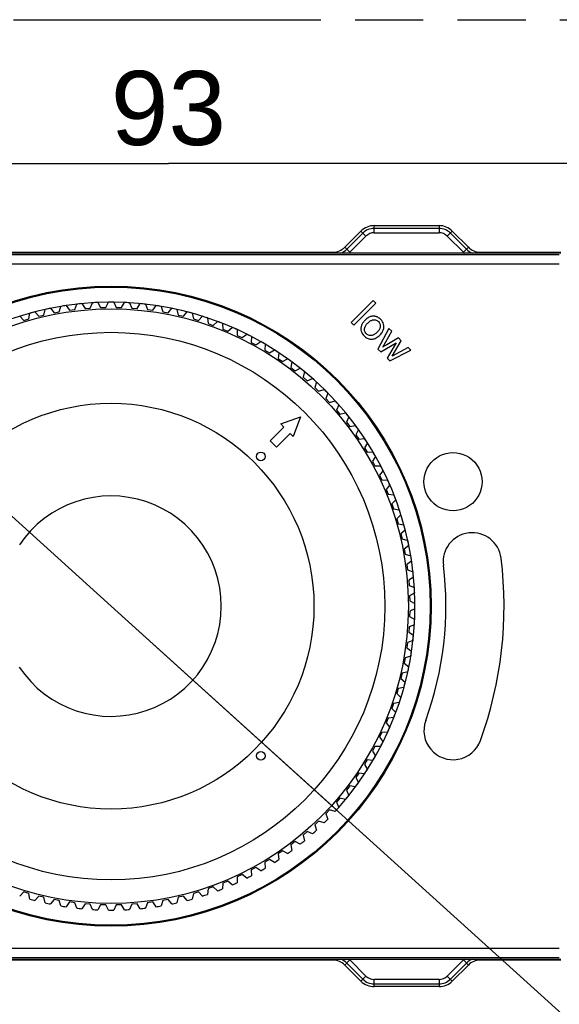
# Model space of a CAD drawing. Header units: millimetres. Extents: x 0 to 210, y 0 to 297.
# Tile 8 of 23: x 66 to 81, y 155 to 183. Entities that reach past the tile are written whole.
import ezdxf
from ezdxf.enums import TextEntityAlignment as Align

# ---------------------------------------------------------------- set-up
doc = ezdxf.new("R2010")
doc.units = ezdxf.units.MM
doc.header["$LTSCALE"] = 19.36
doc.linetypes.add('PHANTOM', pattern=[0.8, 0.45, -0.05, 0.1, -0.05, 0.1, -0.05])
doc.layers.get('0').update_dxf_attribs({"linetype": 'CONTINUOUS'})
doc.layers.add('DEFAULT_3', color=7, linetype='PHANTOM')
doc.layers.add('Z_DIM_2D', color=7, linetype='CONTINUOUS')
doc.styles.add('TEXTSTYLE_3', font='helveticaneueltw1g-ltcn.otf')
doc.styles.add('TEXTSTYLE_4', font='gdt', dxfattribs={"width": 0.7})
doc.dimstyles.new('DIMSTYLE_1', dxfattribs={"dimtxt": 2.1, "dimasz": 3.5, "dimexe": 1.5, "dimexo": 0, "dimgap": 0.525, "dimtad": 1, "dimlfac": 4, "dimdsep": 46, "dimtxsty": 'TEXTSTYLE_3', "dimcen": 0.09, "dimclrt": 5, "dimadec": 0, "dimazin": 0, "dimtp": 0.3, "dimtm": 0.3, "dimtfac": 1, "dimtofl": 0, "dimtmove": 0, "dimatfit": 3, "dimfxl": 0, "dimtolj": 1, "dimarcsym": 0})
doc.dimstyles.new('DIMSTYLE_2', dxfattribs={"dimtxt": 2.1, "dimasz": 3.5, "dimexe": 1.5, "dimexo": 0, "dimgap": 0.525, "dimtad": 1, "dimdec": 1, "dimlfac": 4, "dimdsep": 46, "dimtxsty": 'TEXTSTYLE_3', "dimcen": 0.09, "dimclrt": 5, "dimadec": 0, "dimazin": 0, "dimtp": 0.3, "dimtm": 0.3, "dimtfac": 1, "dimtdec": 1, "dimtofl": 0, "dimtmove": 0, "dimatfit": 3, "dimfxl": 0, "dimtolj": 1, "dimarcsym": 0})
doc.dimstyles.new('DIMSTYLE_3', dxfattribs={"dimtxt": 2.1, "dimasz": 3.5, "dimexe": 1.5, "dimexo": 0, "dimtad": 1, "dimlfac": 4, "dimdsep": 46, "dimtxsty": 'TEXTSTYLE_3', "dimcen": 0.09, "dimclrt": 5, "dimadec": 0, "dimazin": 0, "dimtp": 0.3, "dimtm": 0.3, "dimtfac": 1, "dimtmove": 0, "dimatfit": 2, "dimfxl": 0, "dimtolj": 1, "dimarcsym": 0})

# ---------------------------------------------------------------- blocks, each defined once
blk = doc.blocks.new('*D1')
at = {"layer": 'Z_DIM_2D', "color": 2, "linetype": 'Continuous'}
for p, q in [((58.384, 175.562), (58.384, 180.103)), ((81.634, 175.562), (81.634, 180.103)), ((58.384, 178.603), (70.009, 178.603)), ((81.634, 178.603), (70.009, 178.603))]:
    blk.add_line(p, q, dxfattribs=at)
at = {"layer": 'Z_DIM_2D', "color": 5, "linetype": 'Continuous', "style": 'TEXTSTYLE_3'}
blk.add_text('93', height=2.1, dxfattribs=at).set_placement((70.009, 179.128), align=Align.CENTER)
blk = doc.blocks.new('_NONE')
blk = doc.blocks.new('*D4')
at = {"layer": 'Z_DIM_2D', "color": 2, "linetype": 'Continuous'}
for p, q in [((61.995, 171.837), (68.384, 166.062)), ((74.773, 160.287), (68.384, 166.062)), ((68.384, 166.062), (88.898, 147.518))]:
    blk.add_line(p, q, dxfattribs=at)
at = {"layer": 'Z_DIM_2D', "color": 5, "linetype": 'Continuous'}
for s, style, p in [('n', 'TEXTSTYLE_4', (83.511, 153.095)), ('68.9', 'TEXTSTYLE_3', (85.588, 151.218))]:
    blk.add_text(s, height=2.1, rotation=-42.1129, dxfattribs=dict(at, style=style)).set_placement(p)
blk = doc.blocks.new('*D5')
at = {"layer": 'Z_DIM_2D', "color": 2, "linetype": 'Continuous'}
for p, q in [((57.601, 165.144), (57.601, 149.261)), ((82.416, 165.144), (82.416, 149.261)), ((57.601, 150.761), (70.009, 150.761)), ((82.416, 150.761), (70.009, 150.761))]:
    blk.add_line(p, q, dxfattribs=at)
at = {"layer": 'Z_DIM_2D', "color": 5, "linetype": 'Continuous', "style": 'TEXTSTYLE_3'}
blk.add_text('99.3', height=2.1, dxfattribs=at).set_placement((70.009, 151.286), align=Align.CENTER)

msp = doc.modelspace()

# ---------------------------------------------------------------- linework, layer by layer
at = {"color": 7, "linetype": 'Continuous'}
for p, q in [((75.007, 176.2314), (75.4641, 176.6885)), ((75.8407, 176.8445), (77.677, 176.8445)), ((78.0536, 176.6885), (78.5107, 176.2314)), ((81.1338, 176.062), (58.8838, 176.062)), ((65.3412, 176.0945), (74.6765, 176.0945)), ((78.8412, 176.0945), (81.1338, 176.0945)), ((67.7944, 174.5072), (67.8581, 174.6585)), ((68.0082, 174.6663), (68.0873, 174.5226)), ((68.2372, 174.5265), (68.3087, 174.6742)), ((68.459, 174.6742), (68.5305, 174.5265)), ((68.6804, 174.5226), (68.7595, 174.6663)), ((68.9096, 174.6585), (68.9733, 174.5072)), ((75.8096, 174.7227), (75.1909, 174.104)), ((75.8856, 174.6467), (75.8096, 174.7227)), ((66.2275, 174.4002), (66.3347, 174.276)), ((66.4806, 174.311), (66.5198, 174.4704)), ((66.6668, 174.5016), (66.7674, 174.372)), ((66.7674, 174.372), (66.9149, 174.3993)), ((66.9149, 174.3993), (66.9624, 174.5564)), ((67.1108, 174.5799), (67.2045, 174.4452)), ((67.2045, 174.4452), (67.3532, 174.4648)), ((67.3532, 174.4648), (67.4089, 174.6192)), ((67.5584, 174.6349), (67.6449, 174.4954)), ((67.6449, 174.4954), (67.7944, 174.5072)), ((68.0873, 174.5226), (68.2372, 174.5265)), ((68.5305, 174.5265), (68.6804, 174.5226)), ((68.9733, 174.5072), (69.1228, 174.4954)), ((69.1228, 174.4954), (69.2093, 174.6349)), ((69.3588, 174.6192), (69.4144, 174.4648)), ((69.4144, 174.4648), (69.5632, 174.4452)), ((69.5632, 174.4452), (69.6569, 174.5799)), ((69.8053, 174.5564), (69.8528, 174.3993)), ((69.8528, 174.3993), (70.0003, 174.372)), ((70.0003, 174.372), (70.1009, 174.5016)), ((70.2479, 174.4704), (70.2871, 174.311)), ((70.433, 174.276), (70.5402, 174.4002)), ((75.2669, 174.028), (75.8856, 174.6467)), ((65.794, 174.2759), (65.9076, 174.1575)), ((65.9076, 174.1575), (66.0515, 174.2001)), ((66.0515, 174.2001), (66.0823, 174.3613)), ((66.3347, 174.276), (66.4806, 174.311)), ((70.2871, 174.311), (70.433, 174.276)), ((70.6854, 174.3613), (70.7162, 174.2001)), ((70.7162, 174.2001), (70.8601, 174.1575)), ((70.8601, 174.1575), (70.9737, 174.2759)), ((71.1166, 174.2295), (71.139, 174.0669)), ((71.2804, 174.0168), (71.4, 174.1291)), ((75.1909, 174.104), (75.2669, 174.028)), ((71.139, 174.0669), (71.2804, 174.0168)), ((71.5403, 174.0752), (71.5541, 173.9117)), ((71.5541, 173.9117), (71.6927, 173.8543)), ((71.6927, 173.8543), (71.8181, 173.9602)), ((71.9554, 173.8991), (71.9606, 173.735)), ((76.2591, 173.9322), (75.948, 173.3468)), ((76.0806, 173.4008), (76.3374, 173.8539)), ((76.3374, 173.8539), (76.2591, 173.9322)), ((71.9606, 173.735), (72.096, 173.6705)), ((72.096, 173.6705), (72.2267, 173.7696)), ((72.3607, 173.7014), (72.3573, 173.5373)), ((72.4891, 173.4658), (72.6248, 173.558)), ((76.53, 173.6612), (76.1962, 173.4701)), ((76.3518, 173.1478), (76.6081, 173.5832)), ((76.6081, 173.5832), (76.53, 173.6612)), ((72.3573, 173.5373), (72.4891, 173.4658)), ((72.755, 173.4828), (72.7431, 173.3191)), ((72.7431, 173.3191), (72.871, 173.2408)), ((72.871, 173.2408), (73.0113, 173.3257)), ((75.948, 173.3468), (76.0274, 173.2675)), ((76.0274, 173.2675), (76.4629, 173.5215)), ((76.1076, 173.4172), (76.0888, 173.406)), ((76.1962, 173.4701), (76.1076, 173.4172)), ((76.4039, 173.4279), (76.2068, 173.0881)), ((76.2857, 173.0092), (76.874, 173.3173)), ((76.8002, 173.3911), (76.3518, 173.1478)), ((76.4629, 173.5215), (76.4039, 173.4279)), ((76.874, 173.3173), (76.8002, 173.3911)), ((73.1374, 173.2439), (73.1169, 173.0811)), ((73.1169, 173.0811), (73.2405, 172.9961)), ((73.2405, 172.9961), (73.3852, 173.0736)), ((73.5068, 172.9852), (73.4778, 172.8237)), ((76.2068, 173.0881), (76.2857, 173.0092)), ((73.4778, 172.8237), (73.5968, 172.7324)), ((73.5968, 172.7324), (73.7453, 172.8022)), ((73.8621, 172.7076), (73.8247, 172.5479)), ((73.8247, 172.5479), (73.9387, 172.4504)), ((73.9387, 172.4504), (74.0907, 172.5124)), ((74.2024, 172.4118), (74.1566, 172.2542)), ((74.1566, 172.2542), (74.2654, 172.151)), ((74.2654, 172.151), (74.4204, 172.2049)), ((74.5267, 172.0986), (74.4728, 171.9436)), ((74.4728, 171.9436), (74.5761, 171.8348)), ((74.5761, 171.8348), (74.7336, 171.8805)), ((74.8342, 171.7688), (74.7723, 171.6169)), ((74.7723, 171.6169), (74.8697, 171.5028)), ((73.1922, 171.2239), (73.748, 171.4262)), ((73.748, 171.4262), (73.5457, 170.8703)), ((74.8697, 171.5028), (75.0295, 171.5402)), ((75.1241, 171.4234), (75.0542, 171.2749)), ((73.2806, 171.1355), (72.8917, 170.7466)), ((73.1922, 171.2239), (73.2806, 171.1355)), ((75.0542, 171.2749), (75.1456, 171.1559)), ((75.1456, 171.1559), (75.3071, 171.1849)), ((75.3954, 171.0633), (75.3179, 170.9187)), ((73.0684, 170.5698), (73.4573, 170.9587)), ((73.4573, 170.9587), (73.5457, 170.8703)), ((75.3179, 170.9187), (75.4029, 170.7951)), ((75.4029, 170.7951), (75.5657, 170.8156)), ((72.8917, 170.7466), (73.0684, 170.5698)), ((75.6476, 170.6895), (75.5626, 170.5491)), ((75.5626, 170.5491), (75.641, 170.4212)), ((75.641, 170.4212), (75.8046, 170.4332)), ((75.8798, 170.303), (75.7876, 170.1673)), ((75.7876, 170.1673), (75.8592, 170.0354)), ((75.8592, 170.0354), (76.0232, 170.0388)), ((76.0915, 169.9049), (75.9923, 169.7742)), ((75.9923, 169.7742), (76.0569, 169.6388)), ((76.0569, 169.6388), (76.2209, 169.6336)), ((76.282, 169.4962), (76.1762, 169.3709)), ((76.1762, 169.3709), (76.2336, 169.2323)), ((76.2336, 169.2323), (76.3971, 169.2185)), ((76.4509, 169.0782), (76.3386, 168.9585)), ((76.3386, 168.9585), (76.3887, 168.8171)), ((76.3887, 168.8171), (76.5513, 168.7948)), ((76.5977, 168.6518), (76.4793, 168.5382)), ((76.4793, 168.5382), (76.5219, 168.3944)), ((76.5219, 168.3944), (76.6831, 168.3636)), ((76.722, 168.2184), (76.5978, 168.1112)), ((76.5978, 168.1112), (76.6329, 167.9653)), ((76.6329, 167.9653), (76.7922, 167.9261)), ((76.8234, 167.7791), (76.6938, 167.6785)), ((76.6938, 167.6785), (76.7212, 167.531)), ((76.7212, 167.531), (76.8782, 167.4835)), ((76.9017, 167.335), (76.767, 167.2413)), ((76.767, 167.2413), (76.7866, 167.0926)), ((76.7866, 167.0926), (76.941, 167.037)), ((76.9567, 166.8875), (76.8173, 166.801)), ((76.8173, 166.801), (76.829, 166.6514)), ((76.829, 166.6514), (76.9803, 166.5878)), ((76.9881, 166.4377), (76.8444, 166.3586)), ((76.8444, 166.3586), (76.8483, 166.2086)), ((76.8483, 166.2086), (76.996, 166.1372)), ((76.8483, 165.9154), (76.8444, 165.7654)), ((76.8444, 165.7654), (76.9881, 165.6863)), ((76.996, 165.9869), (76.8483, 165.9154)), ((76.829, 165.4726), (76.8173, 165.3231)), ((76.9803, 165.5362), (76.829, 165.4726)), ((76.8173, 165.3231), (76.9567, 165.2365)), ((76.7866, 165.0314), (76.767, 164.8827)), ((76.941, 165.0871), (76.7866, 165.0314)), ((76.8782, 164.6405), (76.7212, 164.5931)), ((76.767, 164.8827), (76.9017, 164.789)), ((76.7212, 164.5931), (76.6938, 164.4456)), ((76.6938, 164.4456), (76.8234, 164.345)), ((76.6329, 164.1587), (76.5978, 164.0129)), ((76.7922, 164.1979), (76.6329, 164.1587)), ((76.5978, 164.0129), (76.722, 163.9056)), ((76.5219, 163.7296), (76.4793, 163.5858)), ((76.4793, 163.5858), (76.5977, 163.4722)), ((76.6831, 163.7604), (76.5219, 163.7296)), ((76.3887, 163.3069), (76.3386, 163.1655)), ((76.5513, 163.3292), (76.3887, 163.3069)), ((76.3386, 163.1655), (76.4509, 163.0459)), ((76.2336, 162.8917), (76.1762, 162.7532)), ((76.1762, 162.7532), (76.282, 162.6278)), ((76.3971, 162.9055), (76.2336, 162.8917)), ((76.0569, 162.4853), (75.9923, 162.3499)), ((76.2209, 162.4905), (76.0569, 162.4853)), ((75.9923, 162.3499), (76.0915, 162.2191)), ((75.8592, 162.0886), (75.7876, 161.9568)), ((75.7876, 161.9568), (75.8798, 161.821)), ((76.0232, 162.0852), (75.8592, 162.0886)), ((75.641, 161.7028), (75.5626, 161.5749)), ((75.5626, 161.5749), (75.6476, 161.4345)), ((75.8046, 161.6908), (75.641, 161.7028)), ((75.4029, 161.329), (75.3179, 161.2053)), ((75.5657, 161.3085), (75.4029, 161.329)), ((75.3179, 161.2053), (75.3954, 161.0607)), ((75.1456, 160.9681), (75.0542, 160.8491)), ((75.0542, 160.8491), (75.1241, 160.7006)), ((75.3071, 160.9391), (75.1456, 160.9681)), ((74.8697, 160.6212), (74.7723, 160.5071)), ((74.7723, 160.5071), (74.8342, 160.3552)), ((75.0295, 160.5838), (74.8697, 160.6212)), ((74.5761, 160.2892), (74.4728, 160.1804)), ((74.4728, 160.1804), (74.5267, 160.0254)), ((74.7336, 160.2435), (74.5761, 160.2892)), ((74.2654, 159.9731), (74.1566, 159.8698)), ((74.1566, 159.8698), (74.2024, 159.7122)), ((74.4204, 159.9191), (74.2654, 159.9731)), ((73.9387, 159.6736), (73.8247, 159.5762)), ((74.0907, 159.6116), (73.9387, 159.6736)), ((73.5968, 159.3916), (73.4778, 159.3003)), ((73.7453, 159.3218), (73.5968, 159.3916)), ((73.8247, 159.5762), (73.8621, 159.4164)), ((73.2405, 159.1279), (73.1169, 159.043)), ((73.1169, 159.043), (73.1374, 158.8802)), ((73.3852, 159.0504), (73.2405, 159.1279)), ((73.4778, 159.3003), (73.5068, 159.1388)), ((72.871, 158.8833), (72.7431, 158.8049)), ((72.7431, 158.8049), (72.755, 158.6412)), ((73.0113, 158.7983), (72.871, 158.8833)), ((72.4891, 158.6583), (72.3573, 158.5867)), ((72.3573, 158.5867), (72.3607, 158.4226)), ((72.6248, 158.5661), (72.4891, 158.6583)), ((71.5541, 158.2123), (71.5403, 158.0488)), ((71.6927, 158.2697), (71.5541, 158.2123)), ((71.8181, 158.1638), (71.6927, 158.2697)), ((71.9606, 158.389), (71.9554, 158.225)), ((72.096, 158.4536), (71.9606, 158.389)), ((72.2267, 158.3544), (72.096, 158.4536)), ((65.9076, 157.9665), (65.794, 157.8481)), ((66.0515, 157.9239), (65.9076, 157.9665)), ((66.0823, 157.7627), (66.0515, 157.9239)), ((70.7162, 157.9239), (70.6854, 157.7627)), ((70.8601, 157.9665), (70.7162, 157.9239)), ((70.9737, 157.8481), (70.8601, 157.9665)), ((71.139, 158.0571), (71.1166, 157.8946)), ((71.2804, 158.1072), (71.139, 158.0571)), ((71.4, 157.9949), (71.2804, 158.1072)), ((66.3347, 157.848), (66.2275, 157.7238)), ((66.4806, 157.813), (66.3347, 157.848)), ((66.5198, 157.6537), (66.4806, 157.813)), ((66.7674, 157.752), (66.6668, 157.6224)), ((66.9149, 157.7247), (66.7674, 157.752)), ((66.9624, 157.5676), (66.9149, 157.7247)), ((67.2045, 157.6788), (67.1108, 157.5441)), ((67.3532, 157.6592), (67.2045, 157.6788)), ((67.4089, 157.5049), (67.3532, 157.6592)), ((69.4144, 157.6592), (69.3588, 157.5049)), ((69.5632, 157.6788), (69.4144, 157.6592)), ((69.6569, 157.5441), (69.5632, 157.6788)), ((69.8528, 157.7247), (69.8053, 157.5676)), ((70.0003, 157.752), (69.8528, 157.7247)), ((70.1009, 157.6224), (70.0003, 157.752)), ((70.2871, 157.813), (70.2479, 157.6537)), ((70.433, 157.848), (70.2871, 157.813)), ((70.5402, 157.7238), (70.433, 157.848)), ((67.6449, 157.6286), (67.5584, 157.4892)), ((67.7944, 157.6168), (67.6449, 157.6286)), ((67.8581, 157.4656), (67.7944, 157.6168)), ((68.0873, 157.6015), (68.0082, 157.4577)), ((68.2372, 157.5976), (68.0873, 157.6015)), ((68.3087, 157.4498), (68.2372, 157.5976)), ((68.5305, 157.5976), (68.459, 157.4498)), ((68.6804, 157.6015), (68.5305, 157.5976)), ((68.7595, 157.4577), (68.6804, 157.6015)), ((68.9733, 157.6168), (68.9096, 157.4656)), ((69.1228, 157.6286), (68.9733, 157.6168)), ((69.2093, 157.4892), (69.1228, 157.6286)), ((58.8838, 156.062), (81.1338, 156.062)), ((74.6765, 156.0295), (65.3412, 156.0295)), ((81.1335, 156.0295), (78.8412, 156.0295)), ((75.4641, 155.4355), (75.007, 155.8926)), ((78.5107, 155.8926), (78.0536, 155.4355)), ((77.677, 155.2795), (75.8407, 155.2795))]:
    msp.add_line(p, q, dxfattribs=at)
at = {"color": 9, "linetype": 'Continuous'}
for p, q in [((75.5189, 176.6337), (75.0618, 176.1766)), ((75.4641, 176.6885), (75.607, 176.5457)), ((75.8407, 176.6425), (75.8407, 176.8445)), ((77.677, 176.767), (75.8407, 176.767)), ((75.8407, 176.6425), (77.677, 176.6425)), ((77.677, 176.8445), (77.677, 176.6425)), ((77.9107, 176.5457), (78.0536, 176.6885)), ((78.4559, 176.1766), (77.9988, 176.6337)), ((75.607, 176.5457), (75.1499, 176.0886)), ((78.3678, 176.0886), (77.9107, 176.5457)), ((74.6765, 176.0945), (74.6765, 176.062)), ((75.1499, 176.0886), (75.007, 176.2314)), ((78.5107, 176.2314), (78.3678, 176.0886)), ((78.8412, 176.062), (78.8412, 176.0945)), ((81.0861, 176.014), (58.9315, 176.014)), ((58.9316, 175.7642), (81.0861, 175.7642)), ((81.0861, 156.3599), (58.9316, 156.3599)), ((58.9315, 156.11), (81.0861, 156.11)), ((74.6765, 156.062), (74.6765, 156.0295)), ((75.007, 155.8926), (75.1499, 156.0354)), ((75.1499, 156.0354), (75.607, 155.5783)), ((77.9107, 155.5783), (78.3678, 156.0354)), ((78.3678, 156.0354), (78.5107, 155.8926)), ((78.8412, 156.0295), (78.8412, 156.062)), ((75.0618, 155.9474), (75.5189, 155.4903)), ((77.9988, 155.4903), (78.4559, 155.9474)), ((75.607, 155.5783), (75.4641, 155.4355)), ((77.677, 155.4815), (75.8407, 155.4815)), ((75.8407, 155.2795), (75.8407, 155.4815)), ((77.677, 155.4815), (77.677, 155.2795)), ((78.0536, 155.4355), (77.9107, 155.5783)), ((75.8407, 155.357), (77.677, 155.357))]:
    msp.add_line(p, q, dxfattribs=at)
at = {"color": 7, "linetype": 'Continuous'}
for points in [[(75.5804, 174.1626), (75.5604, 174.1416), (75.5426, 174.1209), (75.5269, 174.1006), (75.5131, 174.0807), (75.5013, 174.061), (75.4913, 174.0416), (75.483, 174.0226), (75.4763, 174.0038), (75.4712, 173.9853), (75.4675, 173.967), (75.4651, 173.9489), (75.4642, 173.9309)], [(75.8341, 174.2777), (75.8144, 174.2784), (75.7946, 174.2775), (75.7748, 174.275), (75.7549, 174.2709), (75.7346, 174.265), (75.7139, 174.2571), (75.6927, 174.2473), (75.671, 174.2352), (75.6489, 174.2207), (75.6263, 174.2039), (75.6035, 174.1845), (75.5804, 174.1626)], [(75.6585, 174.0846), (75.6765, 174.1017), (75.6942, 174.117), (75.7117, 174.1305), (75.7289, 174.1421), (75.7459, 174.152), (75.7626, 174.1601), (75.7789, 174.1664), (75.7947, 174.1711), (75.81, 174.1742), (75.8248, 174.1757)], [(75.8248, 174.1757), (75.8508, 174.1757), (75.8756, 174.1722), (75.8991, 174.1653), (75.9214, 174.1549), (75.9423, 174.1411), (75.962, 174.1238)], [(75.9033, 174.264), (75.8923, 174.2674), (75.8811, 174.2704), (75.8696, 174.2729), (75.858, 174.2749), (75.8461, 174.2766), (75.8341, 174.2777)], [(76.0249, 174.1867), (76.0053, 174.2049), (75.9854, 174.2209), (75.9652, 174.2347), (75.9447, 174.2464), (75.9241, 174.2562), (75.9033, 174.264)], [(75.962, 174.1238), (75.9793, 174.1042), (75.9931, 174.0834), (76.0031, 174.0617), (76.0096, 174.0385), (76.0128, 174.0136), (76.0126, 173.9871)], [(76.115, 173.9748), (76.1132, 174.0133), (76.1062, 174.0505), (76.094, 174.0865), (76.0765, 174.1212), (76.0534, 174.1546), (76.0249, 174.1867)], [(75.4642, 173.9309), (75.466, 173.8926), (75.4732, 173.8554), (75.4857, 173.8194), (75.5037, 173.7845), (75.5273, 173.7508), (75.5564, 173.7182)], [(75.6188, 173.7807), (75.6011, 173.8005), (75.587, 173.8215), (75.5766, 173.8433), (75.5698, 173.8665), (75.5665, 173.8914), (75.5667, 173.9179)], [(75.5667, 173.9179), (75.5683, 173.9325), (75.5714, 173.9478), (75.5762, 173.9636), (75.5825, 173.98), (75.5907, 173.9967), (75.6006, 174.0138), (75.6124, 174.0311), (75.6259, 174.0487), (75.6413, 174.0665), (75.6585, 174.0846)], [(75.9248, 173.8233), (75.9065, 173.8058), (75.8884, 173.7901), (75.8705, 173.7763), (75.8529, 173.7643), (75.8355, 173.7542), (75.8185, 173.7459), (75.802, 173.7394), (75.7859, 173.7346), (75.7706, 173.7314), (75.756, 173.7298)], [(76.0126, 173.9871), (76.0111, 173.9722), (76.0081, 173.957), (76.0036, 173.9413), (75.9976, 173.9253), (75.9899, 173.9089), (75.9805, 173.8923), (75.9693, 173.8754), (75.9564, 173.8582), (75.9415, 173.8409), (75.9248, 173.8233)], [(76.0067, 173.749), (76.0288, 173.7727), (76.0481, 173.7961), (76.0644, 173.8191), (76.0782, 173.8418), (76.0895, 173.8643), (76.0985, 173.8866), (76.1055, 173.9086), (76.1105, 173.9306), (76.1137, 173.9527), (76.115, 173.9748)], [(75.5564, 173.7182), (75.5765, 173.6997), (75.5977, 173.6832), (75.6199, 173.6687), (75.643, 173.6563), (75.6668, 173.646), (75.6914, 173.6378)], [(75.756, 173.7298), (75.7294, 173.7295), (75.7045, 173.7327), (75.6813, 173.7392), (75.6594, 173.7493), (75.6386, 173.7631), (75.6188, 173.7807)], [(75.6914, 173.6378), (75.717, 173.6316), (75.7425, 173.6279), (75.7681, 173.6268), (75.7937, 173.6283), (75.819, 173.6323), (75.8442, 173.6389)], [(75.8442, 173.6389), (75.8708, 173.649), (75.8975, 173.6625), (75.9244, 173.6793), (75.9515, 173.6994), (75.979, 173.7226), (76.0067, 173.749)], [(76.0888, 173.406), (76.0863, 173.4045), (76.0836, 173.4027), (76.0806, 173.4008)], [(71.5071, 166.062), (71.4963, 166.3232), (71.4636, 166.5818), (71.409, 166.8385), (71.3331, 167.0901), (71.2361, 167.3344), (71.1193, 167.5693), (70.9843, 167.792), (70.8314, 168.0022), (70.6611, 168.1994), (70.4754, 168.3815), (70.2759, 168.5469), (70.0644, 168.6946), (69.8423, 168.8238), (69.6114, 168.9339), (69.3733, 169.0243), (69.1296, 169.095), (68.8817, 169.1453), (68.6313, 169.1755), (68.3795, 169.1852), (68.128, 169.1748), (67.8781, 169.144), (67.6311, 169.0932), (67.3885, 169.0224), (67.1518, 168.932), (66.9224, 168.8222), (66.7019, 168.6937), (66.4916, 168.5468), (66.2933, 168.3824), (66.1084, 168.2013), (65.9386, 168.0051), (65.7859, 167.7958)], [(65.7834, 164.332), (65.9363, 164.1218), (66.1066, 163.9247), (66.2923, 163.7425), (66.4918, 163.5772), (66.7033, 163.4294), (66.9254, 163.3002), (67.1562, 163.1901), (67.3944, 163.0997), (67.6381, 163.0291), (67.886, 162.9787), (68.1364, 162.9486), (68.3882, 162.9388), (68.6397, 162.9492), (68.8896, 162.98), (69.1366, 163.0308), (69.3792, 163.1016), (69.6159, 163.192), (69.8453, 163.3018), (70.0658, 163.4303), (70.276, 163.5773), (70.4744, 163.7416), (70.6593, 163.9227), (70.8291, 164.1189), (70.9817, 164.3282), (71.1169, 164.5504), (71.234, 164.7849), (71.3315, 165.0294), (71.4079, 165.2815), (71.463, 165.5391), (71.4961, 165.799), (71.5071, 166.062)]]:
    msp.add_lwpolyline(points, dxfattribs=at)
at = {"color": 9, "linetype": 'Continuous'}
for points in [[(77.2494, 169.5891), (77.2556, 169.6894), (77.2735, 169.7868), (77.3033, 169.882), (77.3442, 169.973), (77.3958, 170.0581), (77.4571, 170.1364), (77.527, 170.2063), (77.6048, 170.2674), (77.6897, 170.3188), (77.7803, 170.3599), (77.8752, 170.3896), (77.9729, 170.4078), (78.0719, 170.414), (78.1709, 170.4084), (78.2686, 170.3909), (78.3635, 170.3618), (78.4543, 170.3214), (78.5397, 170.2704), (78.6182, 170.2095), (78.689, 170.1395), (78.7511, 170.0608), (78.8036, 169.9751), (78.845, 169.8835), (78.8752, 169.7876), (78.8932, 169.6897), (78.8994, 169.5891)], [(78.8994, 169.5891), (78.8932, 169.4888), (78.8754, 169.3914), (78.8456, 169.2962), (78.8047, 169.2052), (78.753, 169.1201), (78.6917, 169.0418), (78.6218, 168.9719), (78.5441, 168.9108), (78.4591, 168.8594), (78.3685, 168.8183), (78.2736, 168.7886), (78.1759, 168.7704), (78.0769, 168.7642), (77.9779, 168.7698), (77.8803, 168.7873), (77.7854, 168.8164), (77.6946, 168.8568), (77.6092, 168.9078), (77.5307, 168.9687), (77.4599, 169.0387), (77.3977, 169.1174), (77.3453, 169.2031), (77.3038, 169.2947), (77.2737, 169.3906), (77.2556, 169.4885), (77.2494, 169.5891)]]:
    msp.add_lwpolyline(points, dxfattribs=at)
for radius in [9.0703, 9.042]:
    msp.add_circle((68.3838, 166.062), radius, dxfattribs=at)
at = {"color": 7, "linetype": 'Continuous'}
for centre, radius in [((68.3838, 166.062), 8.425), ((68.3838, 166.062), 7.759), ((68.3838, 166.062), 5.75), ((72.6265, 170.3047), 0.125), ((72.6265, 161.8194), 0.125)]:
    msp.add_circle(centre, radius, dxfattribs=at)
for centre, radius, start, end in [((75.8407, 176.312), 0.5325, 90, 135), ((77.677, 176.312), 0.5325, 45, 90), ((74.6765, 176.562), 0.4675, 270.00001, 315), ((78.8412, 176.562), 0.4675, 225.00002, 270), ((68.3838, 166.062), 8.6125, 92.49999, 93.50001), ((68.3838, 166.062), 8.6125, 89.49999, 90.50001), ((68.3838, 166.062), 8.6125, 86.49999, 87.50001), ((68.3838, 166.062), 8.6125, 104.49999, 105.50001), ((68.3838, 166.062), 8.6125, 101.49999, 102.50001), ((68.3838, 166.062), 8.6125, 98.49999, 99.50001), ((68.3838, 166.062), 8.6125, 95.49999, 96.50001), ((68.3838, 166.062), 8.6125, 83.49999, 84.50001), ((68.3838, 166.062), 8.6125, 80.49999, 81.50001), ((68.3838, 166.062), 8.6125, 77.49999, 78.50001), ((68.3838, 166.062), 8.6125, 74.49999, 75.50001), ((68.3838, 166.062), 8.6125, 71.49999, 72.50001), ((68.3838, 166.062), 8.6125, 68.49999, 69.50001), ((68.3838, 166.062), 8.6125, 65.49999, 66.50001), ((68.3838, 166.062), 8.6125, 62.49999, 63.50001), ((68.3838, 166.062), 8.6125, 59.49999, 60.50001), ((68.3838, 166.062), 8.6125, 56.49999, 57.50001), ((68.3838, 166.062), 8.6125, 53.49999, 54.50001), ((68.3838, 166.062), 8.6125, 50.49999, 51.50001), ((68.3838, 166.062), 8.6125, 47.49999, 48.50001), ((68.3838, 166.062), 8.6125, 44.49999, 45.50001), ((68.3838, 166.062), 8.6125, 41.49999, 42.50001), ((68.3838, 166.062), 8.6125, 38.49999, 39.50001), ((68.3838, 166.062), 8.6125, 35.49999, 36.50001), ((68.3838, 166.062), 8.6125, 32.49999, 33.50001), ((68.3838, 166.062), 8.6125, 29.49999, 30.50001), ((68.3838, 166.062), 8.6125, 26.49999, 27.50001), ((68.3838, 166.062), 8.6125, 23.49999, 24.50001), ((68.3838, 166.062), 8.6125, 20.49999, 21.50001), ((68.3838, 166.062), 8.6125, 17.49999, 18.50001), ((68.3838, 166.062), 8.6125, 14.49999, 15.50001), ((78.6195, 167.3188), 0.825, 7, 187), ((68.3838, 166.062), 8.6125, 11.49999, 12.50001), ((68.3838, 166.062), 8.6125, 8.49999, 9.50001), ((68.3838, 166.062), 11.1375, 340, 7), ((68.3838, 166.062), 9.4875, 340, 7), ((68.3838, 166.062), 8.6125, 5.49999, 6.50001), ((68.3838, 166.062), 8.6125, 2.49999, 3.50001), ((68.3838, 166.062), 8.6125, 359.49999, 0.50001), ((68.3838, 166.062), 8.6125, 356.49999, 357.50001), ((68.3838, 166.062), 8.6125, 353.49999, 354.50001), ((68.3838, 166.062), 8.6125, 350.49999, 351.50001), ((68.3838, 166.062), 8.6125, 347.49999, 348.50001), ((68.3838, 166.062), 8.6125, 344.49999, 345.50001), ((68.3838, 166.062), 8.6125, 341.49999, 342.50001), ((68.3838, 166.062), 8.6125, 338.49999, 339.50001), ((78.0744, 162.5349), 0.825, 160, 340), ((68.3838, 166.062), 8.6125, 335.49999, 336.50001), ((68.3838, 166.062), 8.6125, 332.49999, 333.50001), ((68.3838, 166.062), 8.6125, 329.49999, 330.50001), ((68.3838, 166.062), 8.6125, 326.49999, 327.50001), ((68.3838, 166.062), 8.6125, 323.49999, 324.50001), ((68.3838, 166.062), 8.6125, 320.49999, 321.50001), ((68.3838, 166.062), 8.6125, 317.49999, 318.50001), ((68.3838, 166.062), 8.6125, 314.49999, 315.50001), ((68.3838, 166.062), 8.6125, 311.49999, 312.50001), ((68.3838, 166.062), 8.6125, 308.49999, 309.50001), ((68.3838, 166.062), 8.6125, 305.49999, 306.50001), ((68.3838, 166.062), 8.6125, 302.49999, 303.50001), ((68.3838, 166.062), 8.6125, 299.49999, 300.50001), ((68.3838, 166.062), 8.6125, 293.49999, 294.50001), ((68.3838, 166.062), 8.6125, 296.49999, 297.50001), ((68.3838, 166.062), 8.6125, 290.49999, 291.50001), ((68.3838, 166.062), 8.6125, 254.49999, 255.50001), ((68.3838, 166.062), 8.6125, 257.49999, 258.50001), ((68.3838, 166.062), 8.6125, 281.49999, 282.50001), ((68.3838, 166.062), 8.6125, 284.49999, 285.50001), ((68.3838, 166.062), 8.6125, 287.49999, 288.50001), ((68.3838, 166.062), 8.6125, 260.49999, 261.50001), ((68.3838, 166.062), 8.6125, 263.49999, 264.50001), ((68.3838, 166.062), 8.6125, 266.49999, 267.50001), ((68.3838, 166.062), 8.6125, 269.49999, 270.50001), ((68.3838, 166.062), 8.6125, 272.49999, 273.50001), ((68.3838, 166.062), 8.6125, 275.49999, 276.50001), ((68.3838, 166.062), 8.6125, 278.49999, 279.50001), ((74.6765, 155.562), 0.4675, 45.00002, 90), ((78.8412, 155.562), 0.4675, 90.00001, 135), ((75.8407, 155.812), 0.5325, 225, 270), ((77.677, 155.812), 0.5325, 270, 315)]:
    msp.add_arc(centre, radius, start, end, dxfattribs=at)
at = {"color": 9, "linetype": 'Continuous'}
for centre, radius, start, end in [((75.8407, 176.312), 0.455, 90, 135), ((75.8407, 176.312), 0.3305, 90, 135), ((77.677, 176.312), 0.455, 45, 90), ((77.677, 176.312), 0.3305, 45, 90), ((74.6765, 176.562), 0.545, 293.33719, 314.99998), ((74.6765, 176.562), 0.6695, 311.60113, 315), ((78.8412, 176.562), 0.6695, 225, 228.39887), ((78.8412, 176.562), 0.545, 225.00002, 246.66281), ((74.6765, 155.562), 0.545, 45.00002, 66.66281), ((74.6765, 155.562), 0.6695, 45, 48.39887), ((78.8412, 155.562), 0.6695, 131.60113, 135), ((78.8412, 155.562), 0.545, 113.33719, 134.99998), ((75.8407, 155.812), 0.455, 225, 270), ((75.8407, 155.812), 0.3305, 225, 270), ((77.677, 155.812), 0.3305, 270, 315), ((77.677, 155.812), 0.455, 270, 315)]:
    msp.add_arc(centre, radius, start, end, dxfattribs=at)
at = {"layer": 'DEFAULT_3', "color": 91, "linetype": 'PHANTOM', "true_color": 0x80ff80}
msp.add_line((50.1286, 182.68), (150.1286, 182.68), dxfattribs=at)
at = {"layer": 'Z_DIM_2D', "color": 2, "linetype": 'Continuous'}
msp.add_arc((68.3838, 166.062), 8.6125, 318.50001, 137.88713, dxfattribs=at)

# ---------------------------------------------------------------- dimensions: what is measured, and where the dimension line sits
dim = msp.add_linear_dim(base=(58.3838, 178.6032), p1=(81.6338, 175.5623), p2=(58.3838, 175.5623), angle=180, dimstyle='DIMSTYLE_1', override={"dimblk1": 'NONE', "dimblk2": 'NONE', "dimsah": 1}, dxfattribs=at)
dim.commit()
dim.dimension.update_dxf_attribs({"geometry": '*D1', "text_midpoint": (70.0088, 178.6032), "dimtype": 160})
dim = msp.add_diameter_dim_2p(p1=(74.7728, 160.2865), p2=(61.9949, 171.8375), text='%%c<>', dimstyle='DIMSTYLE_3', override={"dimpost": '<>', "dimblk1": 'NONE', "dimblk2": 'NONE', "dimsah": 1}, dxfattribs=at)
dim.commit()
dim.dimension.update_dxf_attribs({"geometry": '*D4', "text_midpoint": (87.0845, 151.2802), "dimtype": 163})
dim = msp.add_linear_dim(base=(82.4163, 150.761), p1=(57.6013, 165.1438), p2=(82.4163, 165.1438), dimstyle='DIMSTYLE_2', override={"dimblk1": 'NONE', "dimblk2": 'NONE', "dimsah": 1}, dxfattribs=at)
dim.commit()
dim.dimension.update_dxf_attribs({"geometry": '*D5', "text_midpoint": (70.0088, 150.761), "dimtype": 160})

doc.saveas('drawing.dxf')
